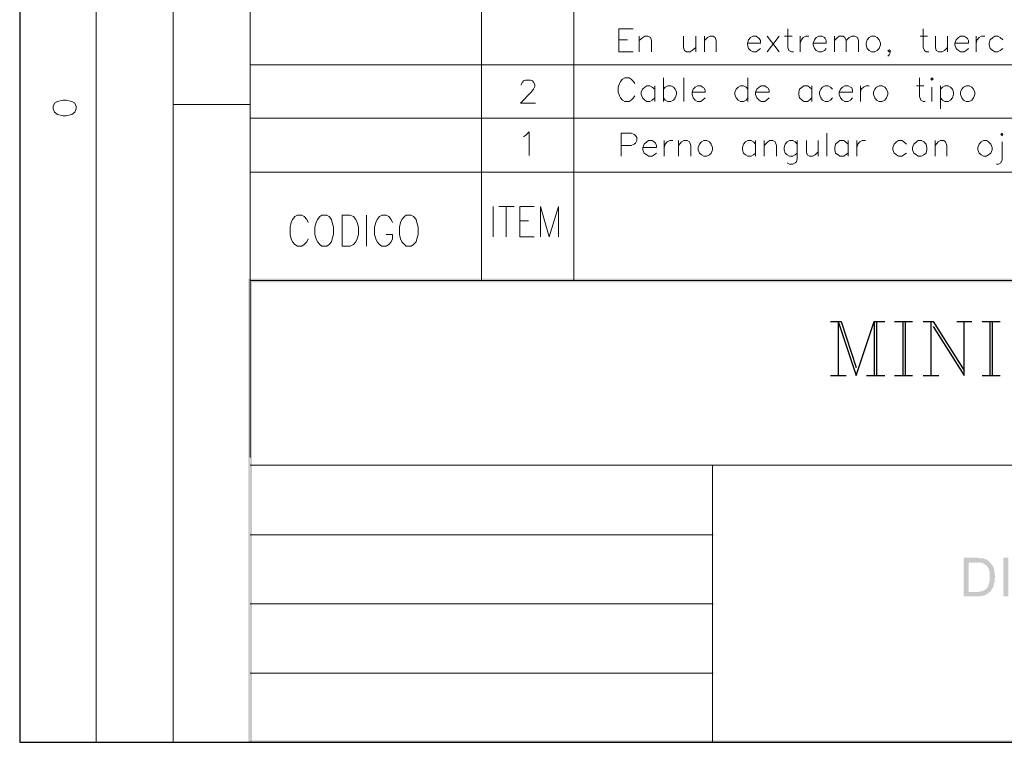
# Model space of a CAD drawing. Header units: millimetres. Extents: x 8 to 202, y 3 to 294.
# Tile 1 of 14: x 8 to 75, y 3 to 52. Entities that reach past the tile are written whole.
import ezdxf

# ---------------------------------------------------------------- set-up
doc = ezdxf.new("R2010")
doc.units = ezdxf.units.MM
doc.layers.add('DGE_CONTORNOS', color=7, linetype='Continuous', lineweight=0)
doc.layers.add('DGE_RELLENO', color=7, linetype='Continuous', lineweight=0)

msp = doc.modelspace()

# ---------------------------------------------------------------- hatches: boundary and pattern name
at = {"layer": 'DGE_RELLENO', "true_color": 0x000000}
for points in [[(23.4527, 34.8263), (23.7067, 34.5723), (201.9723, 34.8263)], [(23.4527, 3.2456), (23.7067, 34.5723), (23.4527, 34.8263)], [(23.7067, 3.3726), (23.4527, 3.2456), (23.7067, 34.5723)], [(23.7067, 34.5723), (201.9723, 34.8263), (201.8453, 34.5723)], [(73.0673, 15.8186), (72.1783, 15.8186), (72.1783, 13.1939), (73.406, 13.1939), (73.4483, 13.2363), (73.5753, 13.2363), (73.66, 13.2786), (73.7023, 13.3209), (73.787, 13.3209), (73.8293, 13.3633), (73.8717, 13.4056), (73.914, 13.448), (73.9563, 13.4903), (72.517, 13.4903), (72.517, 15.4799), (73.0673, 15.4799), (73.9563, 15.5223), (73.914, 15.5646), (73.8717, 15.607), (73.787, 15.6493), (73.7447, 15.6916), (73.66, 15.7339), (73.6177, 15.7339), (73.533, 15.7763), (73.2367, 15.7763), (73.152, 15.8186)], [(73.9563, 15.5223), (73.0673, 15.4799), (73.406, 15.4799), (73.4483, 15.4376), (73.533, 15.4376), (73.5753, 15.3953), (73.6177, 15.3529), (73.7023, 15.3106), (73.7447, 15.2683), (73.787, 15.2259), (73.8293, 15.1413), (73.8717, 15.0989), (73.8717, 15.0566), (73.914, 14.972), (73.914, 14.9296), (73.9563, 14.8449), (73.9563, 14.2099), (73.914, 14.1253), (73.914, 13.9983), (73.8717, 13.9983), (73.8717, 13.9136), (73.8293, 13.8289), (73.787, 13.7866), (73.7447, 13.7443), (73.7023, 13.7019), (73.66, 13.6596), (73.6177, 13.6173), (73.533, 13.5749), (73.4483, 13.5326), (73.3213, 13.5326), (73.2367, 13.4903), (72.517, 13.4903), (73.9563, 13.4903), (74.041, 13.5326), (74.0833, 13.6173), (74.0833, 13.6596), (74.1257, 13.7019), (74.168, 13.7866), (74.2103, 13.8289), (74.2103, 13.9136), (74.2527, 13.9983), (74.2527, 14.0829), (74.295, 14.1253), (74.295, 14.4216), (74.3373, 14.5063), (74.3373, 14.5486), (74.295, 14.6333), (74.295, 14.8449), (74.2527, 14.9296), (74.2527, 15.0566), (74.2103, 15.1413), (74.2103, 15.1836), (74.168, 15.2259), (74.1257, 15.3106), (74.0833, 15.3529), (74.041, 15.4376), (73.9987, 15.4799)], [(74.8877, 15.8186), (75.2263, 15.8186), (75.2263, 13.1939), (74.8877, 13.1939), (74.8877, 15.8186)], [(23.5797, 3.2456), (23.7067, 3.3726), (23.4527, 3.2456)], [(201.9723, 3.2456), (201.8453, 3.3726), (23.5797, 3.2456)], [(201.8453, 3.3726), (23.5797, 3.2456), (23.7067, 3.3726)]]:
    msp.add_hatch(color=7, dxfattribs=at).paths.add_polyline_path(points, flags=0)

# ---------------------------------------------------------------- linework, layer by layer
at = {"layer": 'DGE_CONTORNOS', "lineweight": 25}
for points in [[(7.874, 293.9063), (7.874, 3.2456)], [(63.119, 31.9053), (63.8387, 31.9053)], [(63.627, 31.9053), (63.627, 28.2223)], [(63.627, 31.9053), (64.8547, 28.2223), (66.0823, 31.9053), (66.0823, 28.2223)], [(63.8387, 31.9053), (64.8547, 28.7726)], [(66.0823, 31.9053), (66.802, 31.9053)], [(66.2517, 31.9053), (66.2517, 28.2223)], [(67.4793, 31.9053), (68.707, 31.9053)], [(68.0297, 31.9053), (68.0297, 28.2223)], [(68.199, 31.9053), (68.199, 28.2223)], [(69.4267, 31.9053), (70.104, 31.9053)], [(69.9347, 31.9053), (69.9347, 28.2223)], [(70.104, 31.9053), (72.2207, 28.5609)], [(70.104, 31.5666), (72.2207, 28.2223), (72.2207, 31.9053)], [(71.7127, 31.9053), (72.7287, 31.9053)], [(73.4483, 31.9053), (74.676, 31.9053)], [(73.9563, 31.9053), (73.9563, 28.2223)], [(74.1257, 31.9053), (74.1257, 28.2223)], [(63.119, 28.2223), (64.1773, 28.2223)], [(65.5743, 28.2223), (66.802, 28.2223)], [(67.4793, 28.2223), (68.707, 28.2223)], [(69.4267, 28.2223), (70.485, 28.2223)], [(73.4483, 28.2223), (74.676, 28.2223)], [(7.874, 3.2456), (201.9723, 3.2456)]]:
    msp.add_lwpolyline(points, dxfattribs=at)
at = {"layer": 'DGE_CONTORNOS', "lineweight": 5}
for points in [[(13.081, 293.9063), (13.081, 22.6343)], [(18.3303, 293.9063), (18.3303, 22.6343)], [(23.5797, 293.9063), (23.5797, 22.6343)], [(39.3277, 93.458), (39.3277, 34.6993)], [(45.6353, 93.458), (45.6353, 34.6993)], [(13.081, 69.1587), (13.081, 24.2006)], [(23.5797, 49.389), (201.9723, 49.389)], [(23.5797, 46.6797), (18.3303, 46.6797)], [(23.5797, 45.7484), (201.9723, 45.7484)], [(23.5797, 42.0653), (201.9723, 42.0653)], [(13.081, 34.6993), (13.081, 3.2456)], [(18.3303, 34.6993), (18.3303, 3.2456)], [(23.5797, 34.6993), (201.9723, 34.6993)], [(55.0757, 17.3849), (55.118, 17.3849)], [(55.0757, 12.6859), (55.118, 12.6859)], [(55.0757, 7.9446), (55.118, 7.9446)]]:
    msp.add_lwpolyline(points, dxfattribs=at)
at = {"layer": 'DGE_CONTORNOS', "lineweight": 13}
for points in [[(48.6833, 50.278), (48.6833, 51.8444), (49.657, 51.8444)], [(60.198, 51.8444), (60.198, 50.5744), (60.2827, 50.3627), (60.452, 50.278), (60.579, 50.278)], [(69.4267, 51.8444), (69.4267, 50.5744), (69.5113, 50.3627), (69.6383, 50.278), (69.8077, 50.278)], [(48.6833, 51.0824), (49.276, 51.0824)], [(50.0803, 51.3364), (50.0803, 50.278)], [(50.0803, 51.04), (50.3343, 51.2517), (50.4613, 51.3364), (50.673, 51.3364), (50.8423, 51.2517), (50.927, 51.04), (50.927, 50.278)], [(53.086, 51.3364), (53.086, 50.5744), (53.1707, 50.3627), (53.2977, 50.278), (53.5517, 50.278), (53.6787, 50.3627), (53.9327, 50.5744)], [(53.9327, 51.3364), (53.9327, 50.278)], [(54.5253, 51.3364), (54.5253, 50.278)], [(54.5253, 51.04), (54.737, 51.2517), (54.9063, 51.3364), (55.118, 51.3364), (55.245, 51.2517), (55.3297, 51.04), (55.3297, 50.278)], [(57.4463, 50.8707), (58.3353, 50.8707), (58.3353, 51.04), (58.2507, 51.167), (58.166, 51.2517), (58.039, 51.3364), (57.8273, 51.3364), (57.658, 51.2517), (57.531, 51.0824), (57.4463, 50.8707), (57.4463, 50.7437), (57.531, 50.4897), (57.658, 50.3627), (57.8273, 50.278), (58.039, 50.278), (58.166, 50.3627), (58.3353, 50.4897)], [(58.801, 51.3364), (59.6053, 50.278)], [(59.6053, 51.3364), (58.801, 50.278)], [(59.9863, 51.3364), (60.4943, 51.3364)], [(61.0447, 51.3364), (61.0447, 50.278)], [(61.0447, 50.8707), (61.1293, 51.0824), (61.2563, 51.2517), (61.4257, 51.3364), (61.6373, 51.3364)], [(61.9337, 50.8707), (62.8227, 50.8707), (62.8227, 51.04), (62.738, 51.167), (62.6957, 51.2517), (62.5263, 51.3364), (62.3147, 51.3364), (62.1453, 51.2517), (62.0183, 51.0824), (61.9337, 50.8707), (61.9337, 50.7437), (62.0183, 50.4897), (62.1453, 50.3627), (62.3147, 50.278), (62.5263, 50.278), (62.6957, 50.3627), (62.8227, 50.4897)], [(63.373, 51.3364), (63.373, 50.278)], [(63.373, 51.04), (63.5847, 51.2517), (63.7117, 51.3364), (63.9657, 51.3364), (64.0927, 51.2517), (64.1773, 51.04), (64.1773, 50.278)], [(64.1773, 51.04), (64.389, 51.2517), (64.5583, 51.3364), (64.77, 51.3364), (64.9393, 51.2517), (65.024, 51.04), (65.024, 50.278)], [(65.913, 51.3364), (65.7437, 51.2517), (65.6167, 51.0824), (65.532, 50.8707), (65.532, 50.7437), (65.6167, 50.4897), (65.7437, 50.3627), (65.913, 50.278), (66.1247, 50.278), (66.294, 50.3627), (66.421, 50.4897), (66.5057, 50.7437), (66.5057, 50.8707), (66.421, 51.0824), (66.294, 51.2517), (66.1247, 51.3364), (65.913, 51.3364)], [(69.215, 51.3364), (69.723, 51.3364)], [(70.2733, 51.3364), (70.2733, 50.5744), (70.3157, 50.3627), (70.485, 50.278), (70.6967, 50.278), (70.866, 50.3627), (71.0777, 50.5744)], [(71.0777, 51.3364), (71.0777, 50.278)], [(71.5857, 50.8707), (72.517, 50.8707), (72.517, 51.04), (72.4323, 51.167), (72.3477, 51.2517), (72.2207, 51.3364), (71.9667, 51.3364), (71.8397, 51.2517), (71.6703, 51.0824), (71.5857, 50.8707), (71.5857, 50.7437), (71.6703, 50.4897), (71.8397, 50.3627), (71.9667, 50.278), (72.2207, 50.278), (72.3477, 50.3627), (72.517, 50.4897)], [(73.025, 51.3364), (73.025, 50.278)], [(73.025, 50.8707), (73.1097, 51.0824), (73.2367, 51.2517), (73.406, 51.3364), (73.6177, 51.3364)], [(74.8453, 51.0824), (74.676, 51.2517), (74.5067, 51.3364), (74.295, 51.3364), (74.168, 51.2517), (73.9987, 51.0824), (73.914, 50.8707), (73.914, 50.7437), (73.9987, 50.4897), (74.168, 50.3627), (74.295, 50.278), (74.5067, 50.278), (74.676, 50.3627), (74.8453, 50.4897)], [(67.183, 50.3627), (67.0983, 50.405), (67.0137, 50.3627), (67.0983, 50.278), (67.183, 50.3627), (67.183, 50.1934), (67.0983, 50.0664), (67.0137, 49.9817)], [(48.6833, 50.278), (49.657, 50.278)], [(42.037, 47.992), (42.037, 48.0344), (42.1217, 48.2037), (42.2063, 48.2884), (42.3333, 48.3307), (42.672, 48.3307), (42.799, 48.2884), (42.8837, 48.2037), (42.9683, 48.0344), (42.9683, 47.9074), (42.8837, 47.738), (42.7143, 47.5264), (41.9947, 46.7644), (43.0107, 46.7644)], [(49.784, 48.119), (49.6993, 48.246), (49.53, 48.4154), (49.403, 48.5), (49.1067, 48.5), (48.9373, 48.4154), (48.8103, 48.246), (48.7257, 48.119), (48.641, 47.865), (48.641, 47.5264), (48.7257, 47.2724), (48.8103, 47.1454), (48.9373, 46.976), (49.1067, 46.8914), (49.403, 46.8914), (49.53, 46.976), (49.6993, 47.1454), (49.784, 47.2724)], [(51.7313, 48.5), (51.7313, 46.8914)], [(53.1283, 48.5), (53.1283, 46.8914)], [(57.4887, 48.5), (57.4887, 46.8914)], [(69.1727, 48.5), (69.1727, 47.23), (69.2573, 46.976), (69.4267, 46.8914), (69.5537, 46.8914)], [(69.9347, 48.4154), (70.0193, 48.5), (70.104, 48.4154), (70.0193, 48.3307), (69.9347, 48.4154)], [(51.1387, 47.738), (50.9693, 47.865), (50.8, 47.9497), (50.5883, 47.9497), (50.4613, 47.865), (50.292, 47.738), (50.2073, 47.5264), (50.2073, 47.357), (50.292, 47.1454), (50.4613, 46.976), (50.5883, 46.8914), (50.8, 46.8914), (50.9693, 46.976), (51.1387, 47.1454)], [(51.1387, 47.9497), (51.1387, 46.8914)], [(51.7313, 47.738), (51.8583, 47.865), (52.0277, 47.9497), (52.2393, 47.9497), (52.4087, 47.865), (52.5357, 47.738), (52.6203, 47.5264), (52.6203, 47.357), (52.5357, 47.1454), (52.4087, 46.976), (52.2393, 46.8914), (52.0277, 46.8914), (51.8583, 46.976), (51.7313, 47.1454)], [(53.6787, 47.5264), (54.5677, 47.5264), (54.5677, 47.6534), (54.483, 47.8227), (54.3983, 47.865), (54.2713, 47.9497), (54.0597, 47.9497), (53.8903, 47.865), (53.7633, 47.738), (53.6787, 47.5264), (53.6787, 47.357), (53.7633, 47.1454), (53.8903, 46.976), (54.0597, 46.8914), (54.2713, 46.8914), (54.3983, 46.976), (54.5677, 47.1454)], [(57.4887, 47.738), (57.3617, 47.865), (57.1923, 47.9497), (56.9807, 47.9497), (56.8113, 47.865), (56.6843, 47.738), (56.5997, 47.5264), (56.5997, 47.357), (56.6843, 47.1454), (56.8113, 46.976), (56.9807, 46.8914), (57.1923, 46.8914), (57.3617, 46.976), (57.4887, 47.1454)], [(57.9967, 47.5264), (58.928, 47.5264), (58.928, 47.6534), (58.8433, 47.8227), (58.7587, 47.865), (58.6317, 47.9497), (58.3777, 47.9497), (58.2507, 47.865), (58.0813, 47.738), (57.9967, 47.5264), (57.9967, 47.357), (58.0813, 47.1454), (58.2507, 46.976), (58.3777, 46.8914), (58.6317, 46.8914), (58.7587, 46.976), (58.928, 47.1454)], [(61.849, 47.738), (61.6797, 47.865), (61.5527, 47.9497), (61.2987, 47.9497), (61.1717, 47.865), (61.0023, 47.738), (60.96, 47.5264), (60.96, 47.357), (61.0023, 47.1454), (61.1717, 46.976), (61.2987, 46.8914), (61.5527, 46.8914), (61.6797, 46.976), (61.849, 47.1454)], [(61.849, 47.9497), (61.849, 46.8914)], [(63.246, 47.738), (63.119, 47.865), (62.9497, 47.9497), (62.738, 47.9497), (62.5687, 47.865), (62.4417, 47.738), (62.357, 47.5264), (62.357, 47.357), (62.4417, 47.1454), (62.5687, 46.976), (62.738, 46.8914), (62.9497, 46.8914), (63.119, 46.976), (63.246, 47.1454)], [(63.7117, 47.5264), (64.6007, 47.5264), (64.6007, 47.6534), (64.5583, 47.8227), (64.4737, 47.865), (64.3043, 47.9497), (64.0927, 47.9497), (63.9233, 47.865), (63.7963, 47.738), (63.7117, 47.5264), (63.7117, 47.357), (63.7963, 47.1454), (63.9233, 46.976), (64.0927, 46.8914), (64.3043, 46.8914), (64.4737, 46.976), (64.6007, 47.1454)], [(65.151, 47.9497), (65.151, 46.8914)], [(65.151, 47.5264), (65.1933, 47.738), (65.3627, 47.865), (65.532, 47.9497), (65.7437, 47.9497)], [(66.421, 47.9497), (66.2517, 47.865), (66.1247, 47.738), (66.04, 47.5264), (66.04, 47.357), (66.1247, 47.1454), (66.2517, 46.976), (66.421, 46.8914), (66.6327, 46.8914), (66.802, 46.976), (66.929, 47.1454), (67.0137, 47.357), (67.0137, 47.5264), (66.929, 47.738), (66.802, 47.865), (66.6327, 47.9497), (66.421, 47.9497)], [(68.961, 47.9497), (69.469, 47.9497)], [(70.0193, 47.865), (70.0193, 46.8914)], [(70.612, 47.9497), (70.612, 46.3834)], [(70.612, 47.738), (70.739, 47.865), (70.9083, 47.9497), (71.12, 47.9497), (71.2893, 47.865), (71.4163, 47.738), (71.501, 47.5264), (71.501, 47.357), (71.4163, 47.1454), (71.2893, 46.976), (71.12, 46.8914), (70.9083, 46.8914), (70.739, 46.976), (70.612, 47.1454)], [(72.3477, 47.9497), (72.1783, 47.865), (72.0513, 47.738), (71.9667, 47.5264), (71.9667, 47.357), (72.0513, 47.1454), (72.1783, 46.976), (72.3477, 46.8914), (72.5593, 46.8914), (72.7287, 46.976), (72.8557, 47.1454), (72.9403, 47.357), (72.9403, 47.5264), (72.8557, 47.738), (72.7287, 47.865), (72.5593, 47.9497), (72.3477, 47.9497)], [(10.16, 46.3834), (10.2447, 46.1717), (10.4563, 46.0024), (10.8373, 45.9177), (11.049, 45.9177), (11.43, 46.0024), (11.6417, 46.1717), (11.7263, 46.3834), (11.7263, 46.5527), (11.6417, 46.7644), (11.43, 46.8914), (11.049, 46.976), (10.8373, 46.976), (10.4563, 46.8914), (10.2447, 46.7644), (10.16, 46.5527), (10.16, 46.3834)], [(42.2063, 44.4784), (42.3333, 44.563), (42.5873, 44.817), (42.5873, 43.2084)], [(48.8527, 43.166), (48.8527, 44.7324), (49.53, 44.7324), (49.7417, 44.6477), (49.8263, 44.563), (49.911, 44.436), (49.911, 44.2244), (49.8263, 44.055), (49.7417, 43.9704), (49.53, 43.8857), (48.8527, 43.8857)], [(62.865, 44.7324), (62.865, 43.166)], [(74.7183, 44.6477), (74.803, 44.7324), (74.8453, 44.6477), (74.803, 44.563), (74.7183, 44.6477)], [(50.3343, 43.7587), (51.2657, 43.7587), (51.2657, 43.8857), (51.181, 44.055), (51.0963, 44.1397), (50.9693, 44.2244), (50.7153, 44.2244), (50.5883, 44.1397), (50.419, 43.9704), (50.3343, 43.7587), (50.3343, 43.5894), (50.419, 43.3777), (50.5883, 43.2507), (50.7153, 43.166), (50.9693, 43.166), (51.0963, 43.2507), (51.2657, 43.3777)], [(51.7737, 44.2244), (51.7737, 43.166)], [(51.7737, 43.7587), (51.8583, 43.9704), (51.9853, 44.1397), (52.1547, 44.2244), (52.3663, 44.2244)], [(52.7473, 44.2244), (52.7473, 43.166)], [(52.7473, 43.8857), (52.959, 44.1397), (53.1283, 44.2244), (53.34, 44.2244), (53.5093, 44.1397), (53.594, 43.8857), (53.594, 43.166)], [(54.483, 44.2244), (54.3137, 44.1397), (54.1867, 43.9704), (54.102, 43.7587), (54.102, 43.5894), (54.1867, 43.3777), (54.3137, 43.2507), (54.483, 43.166), (54.6947, 43.166), (54.864, 43.2507), (54.991, 43.3777), (55.0757, 43.5894), (55.0757, 43.7587), (54.991, 43.9704), (54.864, 44.1397), (54.6947, 44.2244), (54.483, 44.2244)], [(57.9967, 43.9704), (57.8697, 44.1397), (57.7003, 44.2244), (57.4887, 44.2244), (57.3193, 44.1397), (57.1923, 43.9704), (57.1077, 43.7587), (57.1077, 43.5894), (57.1923, 43.3777), (57.3193, 43.2507), (57.4887, 43.166), (57.7003, 43.166), (57.8697, 43.2507), (57.9967, 43.3777)], [(57.9967, 44.2244), (57.9967, 43.166)], [(58.5893, 44.2244), (58.5893, 43.166)], [(58.5893, 43.8857), (58.8433, 44.1397), (58.9703, 44.2244), (59.182, 44.2244), (59.3513, 44.1397), (59.436, 43.8857), (59.436, 43.166)], [(60.833, 43.9704), (60.706, 44.1397), (60.5367, 44.2244), (60.325, 44.2244), (60.1557, 44.1397), (60.0287, 43.9704), (59.944, 43.7587), (59.944, 43.5894), (60.0287, 43.3777), (60.1557, 43.2507), (60.325, 43.166), (60.5367, 43.166), (60.706, 43.2507), (60.833, 43.3777)], [(60.833, 44.2244), (60.833, 42.9967), (60.7907, 42.785), (60.706, 42.7004), (60.5367, 42.6157), (60.325, 42.6157), (60.1557, 42.7004)], [(61.468, 44.2244), (61.468, 43.4624), (61.5103, 43.2507), (61.6797, 43.166), (61.8913, 43.166), (62.0607, 43.2507), (62.2723, 43.4624)], [(62.2723, 44.2244), (62.2723, 43.166)], [(64.3043, 43.9704), (64.135, 44.1397), (64.008, 44.2244), (63.754, 44.2244), (63.627, 44.1397), (63.4577, 43.9704), (63.4153, 43.7587), (63.4153, 43.5894), (63.4577, 43.3777), (63.627, 43.2507), (63.754, 43.166), (64.008, 43.166), (64.135, 43.2507), (64.3043, 43.3777)], [(64.3043, 44.2244), (64.3043, 43.166)], [(64.897, 44.2244), (64.897, 43.166)], [(64.897, 43.7587), (64.9817, 43.9704), (65.1087, 44.1397), (65.278, 44.2244), (65.4897, 44.2244)], [(68.2837, 43.9704), (68.1143, 44.1397), (67.9873, 44.2244), (67.7333, 44.2244), (67.6063, 44.1397), (67.437, 43.9704), (67.3523, 43.7587), (67.3523, 43.5894), (67.437, 43.3777), (67.6063, 43.2507), (67.7333, 43.166), (67.9873, 43.166), (68.1143, 43.2507), (68.2837, 43.3777)], [(69.088, 44.2244), (68.961, 44.1397), (68.7917, 43.9704), (68.707, 43.7587), (68.707, 43.5894), (68.7917, 43.3777), (68.961, 43.2507), (69.088, 43.166), (69.2997, 43.166), (69.469, 43.2507), (69.6383, 43.3777), (69.6807, 43.5894), (69.6807, 43.7587), (69.6383, 43.9704), (69.469, 44.1397), (69.2997, 44.2244), (69.088, 44.2244)], [(70.231, 44.2244), (70.231, 43.166)], [(70.231, 43.8857), (70.4427, 44.1397), (70.612, 44.2244), (70.8237, 44.2244), (70.9507, 44.1397), (71.0353, 43.8857), (71.0353, 43.166)], [(73.533, 44.2244), (73.3637, 44.1397), (73.2367, 43.9704), (73.152, 43.7587), (73.152, 43.5894), (73.2367, 43.3777), (73.3637, 43.2507), (73.533, 43.166), (73.7447, 43.166), (73.8717, 43.2507), (74.041, 43.3777), (74.1257, 43.5894), (74.1257, 43.7587), (74.041, 43.9704), (73.8717, 44.1397), (73.7447, 44.2244), (73.533, 44.2244)], [(74.803, 44.1397), (74.803, 42.912), (74.7183, 42.7004), (74.549, 42.6157), (74.422, 42.6157)], [(40.132, 39.7369), (40.132, 37.6626)], [(40.513, 39.7369), (41.5713, 39.7369)], [(41.021, 39.7369), (41.021, 37.6626)], [(41.9523, 37.6626), (41.9523, 39.7369), (42.926, 39.7369)], [(43.3493, 37.6626), (43.3493, 39.7369), (43.942, 37.6626), (44.577, 39.7369), (44.577, 37.6626)], [(27.5167, 38.6363), (27.432, 38.848), (27.2627, 39.0596), (27.0933, 39.1443), (26.797, 39.1443), (26.6277, 39.0596), (26.4583, 38.848), (26.3737, 38.6363), (26.289, 38.34), (26.289, 37.832), (26.3737, 37.5356), (26.4583, 37.3239), (26.6277, 37.1546), (26.797, 37.0276), (27.0933, 37.0276), (27.2627, 37.1546), (27.432, 37.3239), (27.5167, 37.5356)], [(28.448, 39.1443), (28.321, 39.0596), (28.1517, 38.848), (28.067, 38.6363), (27.9823, 38.34), (27.9823, 37.832), (28.067, 37.5356), (28.1517, 37.3239), (28.321, 37.1546), (28.448, 37.0276), (28.7867, 37.0276), (28.956, 37.1546), (29.1253, 37.3239), (29.1677, 37.5356), (29.2523, 37.832), (29.2523, 38.34), (29.1677, 38.6363), (29.1253, 38.848), (28.956, 39.0596), (28.7867, 39.1443), (28.448, 39.1443)], [(29.845, 37.0276), (29.845, 39.1443), (30.3953, 39.1443), (30.607, 39.0596), (30.7763, 38.848), (30.861, 38.6363), (30.9457, 38.34), (30.9457, 37.832), (30.861, 37.5356), (30.7763, 37.3239), (30.607, 37.1546), (30.3953, 37.0276), (29.845, 37.0276)], [(31.496, 39.1443), (31.496, 37.0276)], [(33.274, 38.6363), (33.1893, 38.848), (33.02, 39.0596), (32.8507, 39.1443), (32.5543, 39.1443), (32.385, 39.0596), (32.2157, 38.848), (32.131, 38.6363), (32.0463, 38.34), (32.0463, 37.832), (32.131, 37.5356), (32.2157, 37.3239), (32.385, 37.1546), (32.5543, 37.0276), (32.8507, 37.0276), (33.02, 37.1546), (33.1893, 37.3239), (33.274, 37.5356), (33.274, 37.832), (32.8507, 37.832)], [(34.2053, 39.1443), (34.0783, 39.0596), (33.909, 38.848), (33.8243, 38.6363), (33.7397, 38.34), (33.7397, 37.832), (33.8243, 37.5356), (33.909, 37.3239), (34.0783, 37.1546), (34.2053, 37.0276), (34.544, 37.0276), (34.7133, 37.1546), (34.8827, 37.3239), (34.925, 37.5356), (35.0097, 37.832), (35.0097, 38.34), (34.925, 38.6363), (34.8827, 38.848), (34.7133, 39.0596), (34.544, 39.1443), (34.2053, 39.1443)], [(41.9523, 38.7633), (42.545, 38.7633)], [(41.9523, 37.6626), (42.926, 37.6626)], [(55.0757, 22.1263), (55.0757, 3.2456)], [(55.0757, 17.3849), (23.5797, 17.3849)], [(55.0757, 12.6859), (23.5797, 12.6859)], [(55.0757, 7.9446), (23.5797, 7.9446)]]:
    msp.add_lwpolyline(points, dxfattribs=at)
at = {"layer": 'DGE_CONTORNOS', "lineweight": 9}
msp.add_lwpolyline([(23.5797, 22.1263), (201.9723, 22.1263)], dxfattribs=at)

doc.saveas('drawing.dxf')
